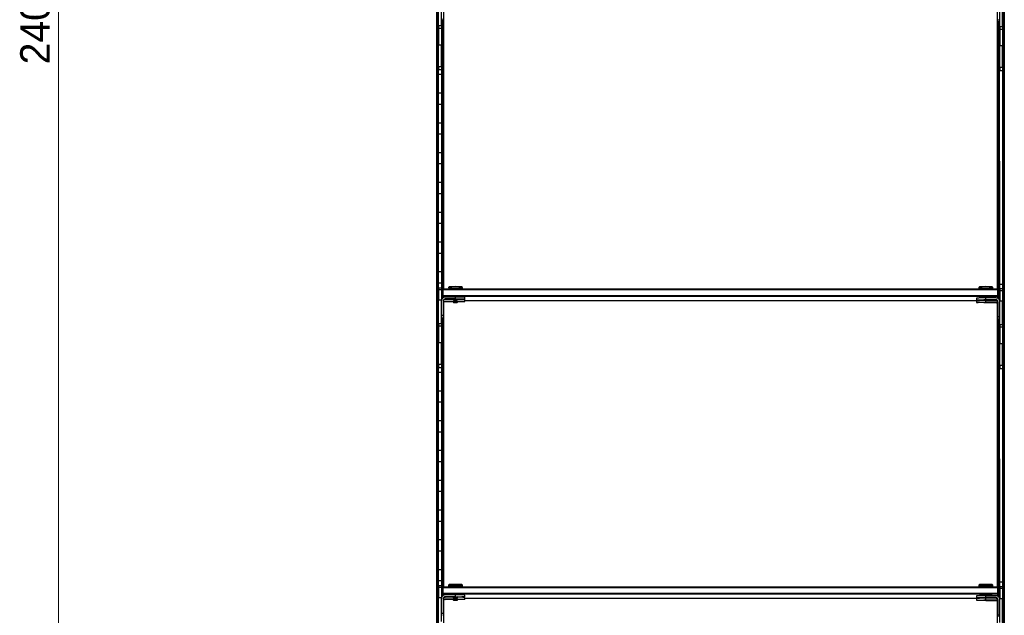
# Model space of a CAD drawing. Header units: millimetres. Extents: x 130 to 5868, y 139 to 4070.
# Tile 2 of 4: x 1894 to 2952, y 1601 to 2241. Entities that reach past the tile are written whole.
import ezdxf

# ---------------------------------------------------------------- set-up
doc = ezdxf.new("R2010")
doc.units = ezdxf.units.MM
doc.header["$LTSCALE"] = 20
doc.layers.add('1轮廓实线层', color=7, linetype='Continuous')
doc.styles.add('SLDTEXTSTYLE2', font='ARIAL.TTF', dxfattribs={"width": 0.948})
doc.styles.add('SLDTEXTSTYLE3', font='ARIALBD.TTF', dxfattribs={"width": 0.948})
doc.dimstyles.new('SLDDIMSTYLE0', dxfattribs={"dimtxt": 30.819824, "dimasz": 30.819824, "dimexe": 0, "dimexo": 0.0625, "dimgap": 7.704956, "dimtad": 1, "dimdec": 1, "dimrnd": 1e-09, "dimzin": 4, "dimdsep": 46, "dimtxsty": 'SLDTEXTSTYLE3', "dimsah": 1, "dimcen": 0.09, "dimadec": 0, "dimazin": 1, "dimtfac": 1, "dimtdec": 1, "dimtofl": 0, "dimtmove": 0, "dimatfit": 3, "dimfxl": 1, "dimfrac": 2, "dimtolj": 1, "dimtzin": 12, "dimarcsym": 0})

# ---------------------------------------------------------------- blocks, each defined once
blk = doc.blocks.new('_D')
at = {"color": 7, "linetype": 'Continuous', "lineweight": 18}
for p, q in [((2322.5, 3500.5), (1915.7, 3500.5)), ((1935.7, 1100.5), (1935.7, 3500.5)), ((2322.5, 1100.5), (1915.7, 1100.5))]:
    blk.add_line(p, q, dxfattribs=at)
for points in [[(1935.7, 3500.5), (1930.9, 3469.6), (1940.4, 3469.6)], [(1935.7, 1100.5), (1940.4, 1131.3), (1930.9, 1131.3)]]:
    blk.add_solid(points, dxfattribs=at)
at = {"color": 7, "linetype": 'Continuous', "lineweight": 18, "insert": (1894.7, 2193.3), "char_height": 31.75, "attachment_point": 1, "rotation": 90, "style": 'SLDTEXTSTYLE2'}
blk.add_mtext('2400.0', dxfattribs=at)

msp = doc.modelspace()

# ---------------------------------------------------------------- linework, layer by layer
at = {"layer": '1轮廓实线层'}
for p, q in [((2342.47, 1100.45), (2342.47, 3500.45)), ((2342.82, 3500.1), (2342.82, 1100.8)), ((2343.62, 1101.6), (2343.62, 3499.3)), ((2343.97, 3498.95), (2343.97, 1101.95)), ((2950.72, 1101.95), (2950.72, 3498.95)), ((2951.07, 3499.3), (2951.07, 1101.6)), ((2951.87, 1100.8), (2951.87, 3500.1)), ((2952.22, 3500.45), (2952.22, 1100.45)), ((2344.35, 2234.58), (2344.35, 2260.02)), ((2347.35, 2234.58), (2347.35, 2260.02)), ((2349.92, 1951.96), (2349.92, 2257.72)), ((2944.77, 1951.96), (2944.77, 2256.72)), ((2947.35, 2233.58), (2947.35, 2259.02)), ((2950.35, 2233.58), (2950.35, 2259.02)), ((2347.35, 2234.58), (2344.35, 2234.58)), ((2344.35, 2234.58), (2344.35, 2231.91)), ((2349.35, 2240.67), (2347.35, 2240.67)), ((2349.35, 2240.32), (2347.35, 2240.67)), ((2347.35, 2234.58), (2347.35, 2231.91)), ((2347.72, 1940.97), (2347.72, 2240.32)), ((2347.72, 2240.32), (2348.07, 1941.58)), ((2349.22, 1951.84), (2348.87, 2240.32)), ((2349.35, 2240.32), (2349.22, 1951.84)), ((2349.35, 2242.94), (2349.35, 2240.67)), ((2349.35, 2240.67), (2349.35, 2240.32)), ((2945.35, 2241.94), (2945.35, 2239.67)), ((2945.35, 2239.67), (2947.35, 2239.32)), ((2945.35, 2239.32), (2945.35, 2239.67)), ((2945.35, 2239.32), (2947.35, 2239.32)), ((2945.35, 1951.96), (2945.47, 2239.32)), ((2945.47, 2239.32), (2945.82, 1951.49)), ((2946.35, 1940.93), (2946.62, 2239.32)), ((2946.62, 2239.32), (2946.97, 1939.97)), ((2950.35, 2233.58), (2947.35, 2233.58)), ((2947.35, 2233.58), (2947.35, 2230.91)), ((2950.35, 2233.58), (2950.35, 2230.91)), ((2343.97, 2226.65), (2344.35, 2226.65)), ((2347.35, 2231.91), (2344.35, 2231.91)), ((2344.35, 2231.91), (2344.35, 2214.06)), ((2347.35, 2231.91), (2347.35, 2214.06)), ((2347.35, 2226.65), (2347.72, 2226.65)), ((2950.35, 2230.91), (2947.35, 2230.91)), ((2947.35, 2230.91), (2947.35, 2213.06)), ((2950.35, 2230.91), (2950.35, 2213.06)), ((2344.35, 2214.06), (2343.97, 2214.25)), ((2347.35, 2214.06), (2344.35, 2214.06)), ((2344.35, 2190.82), (2344.35, 2214.06)), ((2347.72, 2214.25), (2347.35, 2214.06)), ((2347.35, 2190.82), (2347.35, 2214.06)), ((2950.35, 2213.06), (2947.35, 2213.06)), ((2947.35, 2189.82), (2947.35, 2213.06)), ((2950.35, 2189.82), (2950.35, 2213.06)), ((2343.97, 2194.65), (2344.35, 2194.65)), ((2347.35, 2190.82), (2344.35, 2190.82)), ((2344.35, 2190.82), (2344.35, 2187.25)), ((2347.35, 2194.65), (2347.72, 2194.65)), ((2347.35, 2190.82), (2347.35, 2187.25)), ((2347.72, 2182.25), (2343.97, 2182.25)), ((2347.35, 2187.25), (2344.35, 2187.25)), ((2950.35, 2189.82), (2947.35, 2189.82)), ((2947.35, 2189.82), (2947.35, 2186.25)), ((2950.35, 2186.25), (2947.35, 2186.25)), ((2950.35, 2189.82), (2950.35, 2186.25)), ((2343.97, 2162.65), (2347.72, 2162.65)), ((2347.72, 2150.25), (2343.97, 2150.25)), ((2343.97, 2130.65), (2347.72, 2130.65)), ((2347.72, 2118.25), (2343.97, 2118.25)), ((2343.97, 2098.65), (2347.72, 2098.65)), ((2347.72, 2086.25), (2343.97, 2086.25)), ((2343.97, 2066.65), (2347.72, 2066.65)), ((2347.72, 2054.25), (2343.97, 2054.25)), ((2343.97, 2034.65), (2347.72, 2034.65)), ((2347.72, 2022.25), (2343.97, 2022.25)), ((2343.97, 2002.65), (2347.72, 2002.65)), ((2347.72, 1990.25), (2343.97, 1990.25)), ((2343.97, 1970.65), (2347.72, 1970.65)), ((2344.35, 1952.98), (2343.97, 1958.25)), ((2347.35, 1958.25), (2343.97, 1958.25)), ((2347.35, 1958.25), (2347.35, 1952.98)), ((2347.35, 1952.98), (2344.35, 1952.98)), ((2344.35, 1952.98), (2344.35, 1951.02)), ((2347.35, 1951.02), (2344.35, 1951.02)), ((2344.35, 1951.02), (2344.35, 1940.02)), ((2347.35, 1952.98), (2347.35, 1951.02)), ((2347.35, 1951.02), (2347.35, 1940.02)), ((2348.35, 1950.96), (2349.35, 1951.96)), ((2348.35, 1950.96), (2349.35, 1950.98)), ((2348.35, 1950.96), (2348.35, 1944.96)), ((2349.35, 1951.96), (2349.35, 1950.98)), ((2349.35, 1951.96), (2945.35, 1951.96)), ((2349.35, 1944.98), (2349.35, 1950.98)), ((2945.35, 1950.98), (2349.35, 1950.98)), ((2355.6, 1954.31), (2354.85, 1953.56)), ((2354.85, 1953.56), (2355.35, 1952.06)), ((2355.6, 1952.11), (2355.35, 1952.06)), ((2355.6, 1952.11), (2355.6, 1951.96)), ((2369.85, 1953.56), (2369.1, 1954.31)), ((2369.1, 1952.05), (2369.1, 1952.11)), ((2369.85, 1952.11), (2369.85, 1953.56)), ((2925.6, 1954.31), (2924.85, 1953.56)), ((2924.85, 1953.56), (2924.85, 1952.11)), ((2925.6, 1952.11), (2925.6, 1952.11)), ((2939.85, 1953.56), (2939.1, 1954.31)), ((2939.1, 1952.05), (2939.1, 1952.11)), ((2939.85, 1952.11), (2939.85, 1953.56)), ((2945.35, 1951.96), (2945.35, 1950.98)), ((2946.35, 1950.96), (2945.35, 1951.96)), ((2945.35, 1944.98), (2945.35, 1950.98)), ((2946.35, 1950.96), (2945.35, 1950.98)), ((2946.35, 1950.96), (2946.35, 1944.96)), ((2947.35, 1957.25), (2950.35, 1957.25)), ((2947.35, 1951.98), (2947.35, 1957.25)), ((2950.35, 1951.98), (2947.35, 1951.98)), ((2947.35, 1951.98), (2947.35, 1950.02)), ((2950.35, 1950.02), (2947.35, 1950.02)), ((2947.35, 1950.02), (2947.35, 1939.02)), ((2950.35, 1957.25), (2950.35, 1951.98)), ((2950.35, 1951.98), (2950.35, 1950.02)), ((2950.35, 1950.02), (2950.35, 1939.02)), ((2343.97, 1938.65), (2344.35, 1938.65)), ((2344.35, 1914.58), (2344.35, 1940.02)), ((2347.35, 1940.02), (2344.35, 1940.02)), ((2347.35, 1914.58), (2347.35, 1940.02)), ((2348.35, 1944.96), (2348.07, 1941.58)), ((2349.35, 1944.98), (2348.35, 1944.96)), ((2349.35, 1943.96), (2348.35, 1944.96)), ((2349.35, 1944.98), (2349.35, 1943.96)), ((2349.35, 1944.98), (2945.35, 1944.98)), ((2945.35, 1943.96), (2349.35, 1943.96)), ((2349.35, 1942.75), (2349.35, 1943.96)), ((2349.35, 1939.28), (2349.35, 1923.29)), ((2349.92, 1631.96), (2349.92, 1937.72)), ((2362.35, 1943.28), (2351.35, 1943.28)), ((2362.35, 1941.28), (2351.35, 1941.28)), ((2351.35, 1940.93), (2351.35, 1941.28)), ((2351.35, 1940.93), (2359.85, 1941.11)), ((2359.85, 1940.61), (2351.35, 1940.67)), ((2362.35, 1938.67), (2351.35, 1938.67)), ((2351.35, 1938.32), (2351.35, 1938.67)), ((2351.35, 1938.32), (2359.85, 1938.49)), ((2359.85, 1941.11), (2359.85, 1940.61)), ((2359.85, 1940.61), (2360.35, 1940.11)), ((2359.85, 1938.49), (2359.85, 1937.99)), ((2359.85, 1937.99), (2360.35, 1937.49)), ((2362.35, 1941.28), (2362.35, 1943.28)), ((2362.35, 1938.67), (2362.35, 1940.14)), ((2364.35, 1940.11), (2364.85, 1940.61)), ((2364.35, 1937.49), (2364.85, 1937.99)), ((2364.85, 1940.61), (2364.85, 1941.11)), ((2364.85, 1937.99), (2364.85, 1938.49)), ((2372.35, 1941.11), (2372.35, 1943.11)), ((2372.35, 1938.49), (2372.35, 1940.49)), ((2372.35, 1939.64), (2925.6, 1939.62)), ((2922.35, 1942.11), (2922.35, 1940.11)), ((2922.35, 1939.49), (2922.35, 1937.49)), ((2925.6, 1943.11), (2925.6, 1942.24)), ((2925.6, 1939.62), (2925.6, 1939.62)), ((2930.33, 1940.13), (2930.35, 1940.11)), ((2930.33, 1937.51), (2930.35, 1937.49)), ((2932.35, 1940.28), (2932.35, 1942.28)), ((2943.35, 1942.28), (2932.35, 1942.28)), ((2943.35, 1940.28), (2932.35, 1940.28)), ((2932.35, 1939.93), (2943.35, 1939.93)), ((2932.35, 1937.67), (2932.35, 1939.67)), ((2943.35, 1939.67), (2932.35, 1939.67)), ((2943.35, 1937.67), (2932.35, 1937.67)), ((2932.35, 1937.32), (2943.35, 1937.32)), ((2934.35, 1940.11), (2934.37, 1940.13)), ((2934.35, 1937.49), (2934.37, 1937.51)), ((2939.1, 1942.28), (2939.1, 1943.11)), ((2939.1, 1939.67), (2939.1, 1939.93)), ((2943.35, 1940.28), (2943.35, 1939.93)), ((2943.35, 1939.67), (2944.4, 1939.64)), ((2943.35, 1937.67), (2943.35, 1937.32)), ((2944.77, 1631.96), (2944.77, 1936.72)), ((2945.35, 1944.98), (2945.35, 1943.96)), ((2945.35, 1944.98), (2946.35, 1944.96)), ((2945.35, 1943.96), (2946.35, 1944.96)), ((2945.35, 1941.75), (2945.35, 1943.96)), ((2945.35, 1938.28), (2945.35, 1922.29)), ((2946.35, 1944.96), (2946.35, 1940.93)), ((2947.35, 1913.58), (2947.35, 1939.02)), ((2950.35, 1939.02), (2947.35, 1939.02)), ((2950.35, 1913.58), (2950.35, 1939.02)), ((2344.35, 1926.25), (2343.97, 1926.25)), ((2349.35, 1923.29), (2347.35, 1923.29)), ((2349.35, 1922.94), (2347.35, 1923.29)), ((2349.35, 1920.67), (2347.35, 1920.67)), ((2349.35, 1920.32), (2347.35, 1920.67)), ((2347.72, 1620.97), (2347.72, 1920.32)), ((2347.72, 1920.32), (2348.07, 1621.58)), ((2349.22, 1631.84), (2348.87, 1920.32)), ((2349.35, 1920.32), (2349.22, 1631.84)), ((2349.35, 1923.29), (2349.35, 1922.94)), ((2349.35, 1922.94), (2349.35, 1920.67)), ((2349.35, 1920.67), (2349.35, 1920.32)), ((2945.35, 1922.29), (2947.35, 1922.29)), ((2945.35, 1921.94), (2947.35, 1922.29)), ((2945.35, 1921.94), (2945.35, 1922.29)), ((2945.35, 1921.94), (2945.35, 1919.67)), ((2945.35, 1919.67), (2947.35, 1919.67)), ((2945.35, 1919.32), (2947.35, 1919.67)), ((2945.35, 1919.32), (2945.35, 1919.67)), ((2945.35, 1631.96), (2945.47, 1919.32)), ((2945.47, 1919.32), (2945.82, 1631.49)), ((2946.35, 1620.93), (2946.62, 1919.32)), ((2946.62, 1919.32), (2946.97, 1619.97)), ((2343.97, 1906.65), (2344.35, 1906.65)), ((2347.35, 1914.58), (2344.35, 1914.58)), ((2344.35, 1914.58), (2344.35, 1911.91)), ((2347.35, 1911.91), (2344.35, 1911.91)), ((2344.35, 1911.91), (2344.35, 1894.06)), ((2347.35, 1914.58), (2347.35, 1911.91)), ((2347.35, 1911.91), (2347.35, 1894.06)), ((2347.35, 1906.65), (2347.72, 1906.65)), ((2950.35, 1913.58), (2947.35, 1913.58)), ((2947.35, 1913.58), (2947.35, 1910.91)), ((2950.35, 1910.91), (2947.35, 1910.91)), ((2947.35, 1910.91), (2947.35, 1893.06)), ((2950.35, 1913.58), (2950.35, 1910.91)), ((2950.35, 1910.91), (2950.35, 1893.06)), ((2344.35, 1894.06), (2343.97, 1894.25)), ((2347.35, 1894.06), (2344.35, 1894.06)), ((2344.35, 1870.82), (2344.35, 1894.06)), ((2347.72, 1894.25), (2347.35, 1894.06)), ((2347.35, 1870.82), (2347.35, 1894.06)), ((2950.35, 1893.06), (2947.35, 1893.06)), ((2947.35, 1869.82), (2947.35, 1893.06)), ((2950.35, 1869.82), (2950.35, 1893.06)), ((2343.97, 1874.65), (2344.35, 1874.65)), ((2347.35, 1874.65), (2347.72, 1874.65)), ((2347.72, 1862.25), (2343.97, 1862.25)), ((2347.35, 1870.82), (2344.35, 1870.82)), ((2344.35, 1870.82), (2344.35, 1867.25)), ((2347.35, 1867.25), (2344.35, 1867.25)), ((2347.35, 1870.82), (2347.35, 1867.25)), ((2950.35, 1869.82), (2947.35, 1869.82)), ((2947.35, 1869.82), (2947.35, 1866.25)), ((2950.35, 1866.25), (2947.35, 1866.25)), ((2950.35, 1869.82), (2950.35, 1866.25)), ((2343.97, 1842.65), (2347.72, 1842.65)), ((2347.72, 1830.25), (2343.97, 1830.25)), ((2343.97, 1810.65), (2347.72, 1810.65)), ((2347.72, 1798.25), (2343.97, 1798.25)), ((2343.97, 1778.65), (2347.72, 1778.65)), ((2347.72, 1766.25), (2343.97, 1766.25)), ((2343.97, 1746.65), (2347.72, 1746.65)), ((2347.72, 1734.25), (2343.97, 1734.25)), ((2343.97, 1714.65), (2347.72, 1714.65)), ((2347.72, 1702.25), (2343.97, 1702.25)), ((2343.97, 1682.65), (2347.72, 1682.65)), ((2347.72, 1670.25), (2343.97, 1670.25)), ((2343.97, 1650.65), (2347.72, 1650.65)), ((2344.35, 1632.98), (2343.97, 1638.25)), ((2347.35, 1638.25), (2343.97, 1638.25)), ((2347.35, 1632.98), (2344.35, 1632.98)), ((2344.35, 1632.98), (2344.35, 1631.02)), ((2347.35, 1631.02), (2344.35, 1631.02)), ((2344.35, 1631.02), (2344.35, 1620.02)), ((2347.35, 1638.25), (2347.35, 1632.98)), ((2347.35, 1632.98), (2347.35, 1631.02)), ((2347.35, 1631.02), (2347.35, 1620.02)), ((2348.35, 1630.96), (2349.35, 1631.96)), ((2348.35, 1630.96), (2349.35, 1630.98)), ((2348.35, 1630.96), (2348.35, 1624.96)), ((2349.35, 1631.96), (2349.35, 1630.98)), ((2349.35, 1631.96), (2945.35, 1631.96)), ((2349.35, 1624.98), (2349.35, 1630.98)), ((2945.35, 1630.98), (2349.35, 1630.98)), ((2355.6, 1634.31), (2354.85, 1633.56)), ((2354.85, 1633.56), (2354.85, 1632.11)), ((2355.6, 1632.11), (2355.6, 1631.96)), ((2369.85, 1633.56), (2369.1, 1634.31)), ((2369.1, 1632.05), (2369.1, 1632.11)), ((2369.85, 1632.11), (2369.85, 1633.56)), ((2925.6, 1634.31), (2924.85, 1633.56)), ((2924.85, 1633.56), (2924.85, 1632.11)), ((2925.6, 1632.11), (2925.6, 1632.11)), ((2939.85, 1633.56), (2939.1, 1634.31)), ((2939.1, 1632.05), (2939.1, 1632.11)), ((2939.85, 1632.11), (2939.85, 1633.56)), ((2945.35, 1631.96), (2945.35, 1630.98)), ((2946.35, 1630.96), (2945.35, 1631.96)), ((2945.35, 1624.98), (2945.35, 1630.98)), ((2946.35, 1630.96), (2945.35, 1630.98)), ((2946.35, 1630.96), (2946.35, 1624.96)), ((2947.35, 1637.25), (2950.35, 1637.25)), ((2947.35, 1631.98), (2947.35, 1637.25)), ((2950.35, 1631.98), (2947.35, 1631.98)), ((2947.35, 1631.98), (2947.35, 1630.02)), ((2950.35, 1630.02), (2947.35, 1630.02)), ((2947.35, 1630.02), (2947.35, 1619.02)), ((2950.35, 1637.25), (2950.35, 1631.98)), ((2950.35, 1631.98), (2950.35, 1630.02)), ((2950.35, 1630.02), (2950.35, 1619.02)), ((2347.35, 1620.02), (2344.35, 1620.02)), ((2344.35, 1594.58), (2344.35, 1620.02)), ((2347.35, 1594.58), (2347.35, 1620.02)), ((2348.35, 1624.96), (2348.07, 1621.58)), ((2349.35, 1624.98), (2348.35, 1624.96)), ((2349.35, 1623.96), (2348.35, 1624.96)), ((2349.35, 1624.98), (2349.35, 1623.96)), ((2349.35, 1624.98), (2945.35, 1624.98)), ((2945.35, 1623.96), (2349.35, 1623.96)), ((2349.35, 1622.75), (2349.35, 1623.96)), ((2349.35, 1619.28), (2349.35, 1603.29)), ((2362.35, 1623.28), (2351.35, 1623.28)), ((2362.35, 1621.28), (2351.35, 1621.28)), ((2351.35, 1620.93), (2351.35, 1621.28)), ((2351.35, 1620.93), (2359.85, 1621.11)), ((2359.85, 1620.61), (2351.35, 1620.67)), ((2359.85, 1621.11), (2359.85, 1620.61)), ((2359.85, 1620.61), (2360.35, 1620.11)), ((2362.35, 1621.28), (2362.35, 1623.28)), ((2362.35, 1618.67), (2362.35, 1620.14)), ((2364.35, 1620.11), (2364.85, 1620.61)), ((2364.85, 1620.61), (2364.85, 1621.11)), ((2372.35, 1621.11), (2372.35, 1623.11)), ((2372.35, 1618.49), (2372.35, 1620.49)), ((2372.35, 1619.64), (2925.6, 1619.62)), ((2922.35, 1622.11), (2922.35, 1620.11)), ((2922.35, 1619.49), (2922.35, 1617.49)), ((2925.6, 1623.11), (2925.6, 1622.24)), ((2925.6, 1619.62), (2925.6, 1619.62)), ((2930.33, 1620.13), (2930.35, 1620.11)), ((2932.35, 1620.28), (2932.35, 1622.28)), ((2943.35, 1622.28), (2932.35, 1622.28)), ((2943.35, 1620.28), (2932.35, 1620.28)), ((2932.35, 1619.93), (2943.35, 1619.93)), ((2932.35, 1617.67), (2932.35, 1619.67)), ((2943.35, 1619.67), (2932.35, 1619.67)), ((2934.35, 1620.11), (2934.37, 1620.13)), ((2939.1, 1622.28), (2939.1, 1623.11)), ((2939.1, 1619.67), (2939.1, 1619.93)), ((2943.35, 1620.28), (2943.35, 1619.93)), ((2943.35, 1619.67), (2944.4, 1619.64)), ((2945.35, 1624.98), (2945.35, 1623.96)), ((2945.35, 1624.98), (2946.35, 1624.96)), ((2945.35, 1623.96), (2946.35, 1624.96)), ((2945.35, 1621.75), (2945.35, 1623.96)), ((2946.35, 1624.96), (2946.35, 1620.93)), ((2947.35, 1593.58), (2947.35, 1619.02)), ((2950.35, 1619.02), (2947.35, 1619.02)), ((2950.35, 1593.58), (2950.35, 1619.02)), ((2343.97, 1618.65), (2344.35, 1618.65)), ((2349.92, 1311.96), (2349.92, 1617.72)), ((2362.35, 1618.67), (2351.35, 1618.67)), ((2351.35, 1618.32), (2351.35, 1618.67)), ((2351.35, 1618.32), (2359.85, 1618.49)), ((2359.85, 1618.49), (2359.85, 1617.99)), ((2359.85, 1617.99), (2360.35, 1617.49)), ((2364.35, 1617.49), (2364.85, 1617.99)), ((2364.85, 1617.99), (2364.85, 1618.49)), ((2930.33, 1617.51), (2930.35, 1617.49)), ((2943.35, 1617.67), (2932.35, 1617.67)), ((2932.35, 1617.32), (2943.35, 1617.32)), ((2934.35, 1617.49), (2934.37, 1617.51)), ((2943.35, 1617.67), (2943.35, 1617.32)), ((2944.77, 1311.96), (2944.77, 1616.72)), ((2945.35, 1618.28), (2945.35, 1602.29)), ((2344.35, 1606.25), (2343.97, 1606.25)), ((2349.35, 1603.29), (2347.35, 1603.29)), ((2349.35, 1602.94), (2347.35, 1603.29)), ((2349.35, 1603.29), (2349.35, 1602.94)), ((2349.35, 1602.94), (2349.35, 1600.67)), ((2945.35, 1601.94), (2945.35, 1602.29)), ((2945.35, 1602.29), (2947.35, 1601.94)), ((2945.35, 1601.94), (2945.35, 1599.67)), ((2945.35, 1601.94), (2947.35, 1601.94))]:
    msp.add_line(p, q, dxfattribs=at)
at = {"layer": '1轮廓实线层', "flags": 128}
for points in [[(2355.35, 1952.06), (2355.12, 1952.07), (2354.86, 1952.1), (2354.95, 1952.13), (2355.38, 1952.16), (2356.14, 1952.18), (2357.19, 1952.2), (2358.48, 1952.22), (2359.95, 1952.23), (2361.54, 1952.24), (2363.16, 1952.24), (2364.74, 1952.23), (2366.22, 1952.22), (2367.51, 1952.2), (2368.56, 1952.18), (2369.32, 1952.16), (2369.75, 1952.13), (2369.84, 1952.1), (2369.58, 1952.07), (2369.1, 1952.05)], [(2925.6, 1952.11), (2925.12, 1952.07), (2924.86, 1952.1), (2924.95, 1952.13), (2925.38, 1952.16), (2926.14, 1952.18), (2927.19, 1952.2), (2928.48, 1952.22), (2929.95, 1952.23), (2931.54, 1952.24), (2933.16, 1952.24), (2934.74, 1952.23), (2936.22, 1952.22), (2937.51, 1952.2), (2938.56, 1952.18), (2939.32, 1952.16), (2939.75, 1952.13), (2939.84, 1952.1), (2939.58, 1952.07), (2939.1, 1952.05)], [(2351.35, 1940.67), (2350.57, 1940.59), (2350.04, 1940.44)], [(2359.85, 1940.61), (2359.85, 1940.61), (2360.04, 1940.63), (2360.58, 1940.64), (2361.39, 1940.65), (2362.35, 1940.65)], [(2362.35, 1940.14), (2361.58, 1940.14), (2360.94, 1940.13), (2360.5, 1940.12), (2360.35, 1940.11), (2360.5, 1940.1), (2360.94, 1940.08), (2361.58, 1940.08), (2362.35, 1940.07), (2363.11, 1940.08), (2363.76, 1940.08), (2364.2, 1940.1), (2364.35, 1940.11), (2364.2, 1940.12), (2363.76, 1940.13), (2363.11, 1940.14), (2362.35, 1940.14)], [(2362.35, 1937.53), (2361.58, 1937.52), (2360.94, 1937.52), (2360.5, 1937.51), (2360.35, 1937.49), (2360.5, 1937.48), (2360.94, 1937.47), (2361.58, 1937.46), (2362.35, 1937.46), (2363.11, 1937.46), (2363.76, 1937.47), (2364.2, 1937.48), (2364.35, 1937.49), (2364.2, 1937.51), (2363.76, 1937.52), (2363.11, 1937.52), (2362.35, 1937.53)], [(2362.35, 1941.28), (2364.3, 1941.28), (2366.18, 1941.27), (2367.9, 1941.25), (2369.42, 1941.23), (2370.66, 1941.21), (2371.59, 1941.18), (2372.16, 1941.14), (2372.35, 1941.11), (2372.16, 1941.08), (2371.59, 1941.04), (2370.66, 1941.01), (2369.42, 1940.99), (2367.9, 1940.96), (2366.18, 1940.95), (2364.85, 1941.11)], [(2362.35, 1940.65), (2363.31, 1940.65), (2364.12, 1940.64), (2364.66, 1940.63), (2364.85, 1940.61), (2364.85, 1940.61)], [(2362.35, 1938.67), (2364.3, 1938.66), (2366.18, 1938.65), (2367.9, 1938.64), (2369.42, 1938.61), (2370.66, 1938.59), (2371.59, 1938.56), (2372.16, 1938.53), (2372.35, 1938.49), (2372.16, 1938.46), (2371.59, 1938.42), (2370.66, 1938.39), (2369.42, 1938.37), (2367.9, 1938.35), (2366.18, 1938.33), (2364.85, 1938.49)], [(2932.35, 1939.93), (2930.4, 1939.94), (2928.52, 1939.95), (2926.79, 1939.96), (2925.28, 1939.99), (2924.03, 1940.01), (2923.11, 1940.04), (2922.54, 1940.08), (2922.35, 1940.11), (2922.54, 1940.14), (2923.11, 1940.18), (2924.03, 1940.21), (2925.28, 1940.23), (2926.79, 1940.25), (2928.52, 1940.27), (2930.4, 1940.28), (2932.35, 1940.28)], [(2932.35, 1937.32), (2930.4, 1937.32), (2928.52, 1937.33), (2926.79, 1937.35), (2925.28, 1937.37), (2924.03, 1937.39), (2923.11, 1937.42), (2922.54, 1937.46), (2922.35, 1937.49), (2922.54, 1937.53), (2923.11, 1937.56), (2924.03, 1937.59), (2925.28, 1937.61), (2926.79, 1937.64), (2928.52, 1937.65), (2930.4, 1937.66), (2932.35, 1937.67)], [(2932.35, 1940.07), (2931.49, 1940.07), (2930.76, 1940.08), (2930.27, 1940.09), (2930.1, 1940.11), (2930.27, 1940.12), (2930.76, 1940.14), (2931.49, 1940.15), (2932.35, 1940.15), (2933.21, 1940.15), (2933.94, 1940.14), (2934.43, 1940.12), (2934.6, 1940.11), (2934.43, 1940.09), (2933.94, 1940.08), (2933.21, 1940.07), (2932.35, 1940.07)], [(2932.35, 1937.45), (2931.49, 1937.45), (2930.76, 1937.46), (2930.27, 1937.48), (2930.1, 1937.49), (2930.27, 1937.51), (2930.76, 1937.52), (2931.49, 1937.53), (2932.35, 1937.53), (2933.21, 1937.53), (2933.94, 1937.52), (2934.43, 1937.51), (2934.6, 1937.49), (2934.43, 1937.48), (2933.94, 1937.46), (2933.21, 1937.45), (2932.35, 1937.45)], [(2932.35, 1940.14), (2931.58, 1940.14), (2930.94, 1940.13), (2930.5, 1940.12), (2930.35, 1940.11), (2930.5, 1940.1), (2930.94, 1940.08), (2931.58, 1940.08), (2932.35, 1940.07), (2933.11, 1940.08), (2933.76, 1940.08), (2934.2, 1940.1), (2934.35, 1940.11), (2934.2, 1940.12), (2933.76, 1940.13), (2933.11, 1940.14), (2932.35, 1940.14)], [(2932.35, 1937.53), (2931.58, 1937.52), (2930.94, 1937.52), (2930.5, 1937.51), (2930.35, 1937.49), (2930.5, 1937.48), (2930.94, 1937.47), (2931.58, 1937.46), (2932.35, 1937.46), (2933.11, 1937.46), (2933.76, 1937.47), (2934.2, 1937.48), (2934.35, 1937.49), (2934.2, 1937.51), (2933.76, 1937.52), (2933.11, 1937.52), (2932.35, 1937.53)], [(2944.4, 1939.64), (2944.13, 1939.59), (2943.35, 1939.67)], [(2355.6, 1632.11), (2355.12, 1632.07), (2354.86, 1632.1), (2354.95, 1632.13), (2355.38, 1632.16), (2356.14, 1632.18), (2357.19, 1632.2), (2358.48, 1632.22), (2359.95, 1632.23), (2361.54, 1632.24), (2363.16, 1632.24), (2364.74, 1632.23), (2366.22, 1632.22), (2367.51, 1632.2), (2368.56, 1632.18), (2369.32, 1632.16), (2369.75, 1632.13), (2369.84, 1632.1), (2369.58, 1632.07), (2369.1, 1632.05)], [(2925.6, 1632.11), (2925.12, 1632.07), (2924.86, 1632.1), (2924.95, 1632.13), (2925.38, 1632.16), (2926.14, 1632.18), (2927.19, 1632.2), (2928.48, 1632.22), (2929.95, 1632.23), (2931.54, 1632.24), (2933.16, 1632.24), (2934.74, 1632.23), (2936.22, 1632.22), (2937.51, 1632.2), (2938.56, 1632.18), (2939.32, 1632.16), (2939.75, 1632.13), (2939.84, 1632.1), (2939.58, 1632.07), (2939.1, 1632.05)], [(2351.35, 1620.67), (2350.57, 1620.59), (2350.04, 1620.44)], [(2362.35, 1620.14), (2361.58, 1620.14), (2360.94, 1620.13), (2360.5, 1620.12), (2360.35, 1620.11), (2360.5, 1620.1), (2360.94, 1620.08), (2361.58, 1620.08), (2362.35, 1620.07), (2363.11, 1620.08), (2363.76, 1620.08), (2364.2, 1620.1), (2364.35, 1620.11), (2364.2, 1620.12), (2363.76, 1620.13), (2363.11, 1620.14), (2362.35, 1620.14)], [(2362.35, 1621.28), (2364.3, 1621.28), (2366.18, 1621.27), (2367.9, 1621.25), (2369.42, 1621.23), (2370.66, 1621.21), (2371.59, 1621.18), (2372.16, 1621.14), (2372.35, 1621.11), (2372.16, 1621.08), (2371.59, 1621.04), (2370.66, 1621.01), (2369.42, 1620.99), (2367.9, 1620.96), (2366.18, 1620.95), (2364.85, 1621.11)], [(2932.35, 1619.93), (2930.4, 1619.94), (2928.52, 1619.95), (2926.79, 1619.96), (2925.28, 1619.99), (2924.03, 1620.01), (2923.11, 1620.04), (2922.54, 1620.08), (2922.35, 1620.11), (2922.54, 1620.14), (2923.11, 1620.18), (2924.03, 1620.21), (2925.28, 1620.23), (2926.79, 1620.25), (2928.52, 1620.27), (2930.4, 1620.28), (2932.35, 1620.28)], [(2932.35, 1620.07), (2931.49, 1620.07), (2930.76, 1620.08), (2930.27, 1620.09), (2930.1, 1620.11), (2930.27, 1620.12), (2930.76, 1620.14), (2931.49, 1620.15), (2932.35, 1620.15), (2933.21, 1620.15), (2933.94, 1620.14), (2934.43, 1620.12), (2934.6, 1620.11), (2934.43, 1620.09), (2933.94, 1620.08), (2933.21, 1620.07), (2932.35, 1620.07)], [(2932.35, 1620.14), (2931.58, 1620.14), (2930.94, 1620.13), (2930.5, 1620.12), (2930.35, 1620.11), (2930.5, 1620.1), (2930.94, 1620.08), (2931.58, 1620.08), (2932.35, 1620.07), (2933.11, 1620.08), (2933.76, 1620.08), (2934.2, 1620.1), (2934.35, 1620.11), (2934.2, 1620.12), (2933.76, 1620.13), (2933.11, 1620.14), (2932.35, 1620.14)], [(2944.4, 1619.64), (2944.13, 1619.59), (2943.35, 1619.67)], [(2359.85, 1617.99), (2359.85, 1617.99), (2360.04, 1618.01), (2360.58, 1618.02), (2361.39, 1618.03), (2362.35, 1618.04)], [(2362.35, 1617.53), (2361.58, 1617.52), (2360.94, 1617.52), (2360.5, 1617.51), (2360.35, 1617.49), (2360.5, 1617.48), (2360.94, 1617.47), (2361.58, 1617.46), (2362.35, 1617.46), (2363.11, 1617.46), (2363.76, 1617.47), (2364.2, 1617.48), (2364.35, 1617.49), (2364.2, 1617.51), (2363.76, 1617.52), (2363.11, 1617.52), (2362.35, 1617.53)], [(2362.35, 1618.67), (2364.3, 1618.66), (2366.18, 1618.65), (2367.9, 1618.64), (2369.42, 1618.61), (2370.66, 1618.59), (2371.59, 1618.56), (2372.16, 1618.53), (2372.35, 1618.49), (2372.16, 1618.46), (2371.59, 1618.42), (2370.66, 1618.39), (2369.42, 1618.37), (2367.9, 1618.35), (2366.18, 1618.33), (2364.85, 1618.49)], [(2362.35, 1618.04), (2363.31, 1618.03), (2364.12, 1618.02), (2364.66, 1618.01), (2364.85, 1617.99), (2364.85, 1617.99)], [(2932.35, 1617.32), (2930.4, 1617.32), (2928.52, 1617.33), (2926.79, 1617.35), (2925.28, 1617.37), (2924.03, 1617.39), (2923.11, 1617.42), (2922.54, 1617.46), (2922.35, 1617.49), (2922.54, 1617.53), (2923.11, 1617.56), (2924.03, 1617.59), (2925.28, 1617.61), (2926.79, 1617.64), (2928.52, 1617.65), (2930.4, 1617.66), (2932.35, 1617.67)], [(2932.35, 1617.45), (2931.49, 1617.45), (2930.76, 1617.46), (2930.27, 1617.48), (2930.1, 1617.49), (2930.27, 1617.51), (2930.76, 1617.52), (2931.49, 1617.53), (2932.35, 1617.53), (2933.21, 1617.53), (2933.94, 1617.52), (2934.43, 1617.51), (2934.6, 1617.49), (2934.43, 1617.48), (2933.94, 1617.46), (2933.21, 1617.45), (2932.35, 1617.45)], [(2932.35, 1617.53), (2931.58, 1617.52), (2930.94, 1617.52), (2930.5, 1617.51), (2930.35, 1617.49), (2930.5, 1617.48), (2930.94, 1617.47), (2931.58, 1617.46), (2932.35, 1617.46), (2933.11, 1617.46), (2933.76, 1617.47), (2934.2, 1617.48), (2934.35, 1617.49), (2934.2, 1617.51), (2933.76, 1617.52), (2933.11, 1617.52), (2932.35, 1617.53)]]:
    msp.add_lwpolyline(points, dxfattribs=at)
at = {"layer": '1轮廓实线层'}
for centre, radius, start, end in [((2362.35, 1790.21), 163.52, 87.37112, 92.62888), ((2362.35, 1810.48), 143.98, 87.31338, 92.68662), ((2362.35, 1811.66), 140.61, 87.24847, 92.75153), ((2932.35, 1790.21), 163.52, 87.37112, 92.62888), ((2932.35, 1810.48), 143.98, 87.31338, 92.68662), ((2932.35, 1811.66), 140.61, 87.24847, 92.75153), ((2351.35, 1939.28), 4, 89.99564, 179.99564), ((2351.32, 1936.67), 2, 89.11571, 190.05423), ((2351.35, 1939.28), 2, 89.99564, 179.99564), ((2351.35, 1938.93), 2, 89.99564, 179.99564), ((2351.35, 1936.32), 2, 89.99564, 179.99564), ((2361.72, 1902.19), 35.85, 89.00137, 92.99833), ((2364.85, 1799.91), 143.4, 87.00167, 90.99863), ((2362.97, 1902.19), 35.85, 87.00167, 90.99863), ((2366.66, 1854.63), 86.05, 86.21089, 91.20769), ((2929.85, 1798.91), 143.4, 89.00137, 92.99833), ((2929.85, 1796.29), 143.4, 89.00137, 92.99833), ((2932.35, 1802.66), 140.61, 87.24847, 92.75153), ((2943.35, 1938.28), 4, 0.00436, 90.00436), ((2943.35, 1938.28), 2, 0.00436, 90.00436), ((2943.38, 1937.93), 2, 10.04925, 90.88342), ((2943.35, 1935.67), 2, 0.00436, 90.00436), ((2943.38, 1935.32), 2, 10.04925, 90.88342), ((2362.35, 1470.21), 163.52, 87.37112, 92.62888), ((2362.35, 1490.48), 143.98, 87.31338, 92.68662), ((2362.35, 1491.66), 140.61, 87.24847, 92.75153), ((2932.35, 1470.21), 163.52, 87.37112, 92.62888), ((2932.35, 1490.48), 143.98, 87.31338, 92.68662), ((2932.35, 1491.66), 140.61, 87.24847, 92.75153), ((2351.35, 1619.28), 4, 89.99564, 179.99564), ((2351.35, 1619.28), 2, 89.99564, 179.99564), ((2351.35, 1618.93), 2, 89.99564, 179.99564), ((2361.72, 1584.81), 35.85, 89.00137, 92.99833), ((2364.85, 1479.91), 143.4, 87.00167, 90.99863), ((2362.97, 1584.81), 35.85, 87.00167, 90.99863), ((2366.66, 1534.63), 86.05, 86.21089, 91.20769), ((2929.85, 1478.91), 143.4, 89.00137, 92.99833), ((2929.85, 1476.29), 143.4, 89.00137, 92.99833), ((2932.35, 1482.66), 140.61, 87.24847, 92.75153), ((2943.35, 1618.28), 4, 0.00436, 90.00436), ((2943.35, 1618.28), 2, 0.00436, 90.00436), ((2943.38, 1617.93), 2, 10.04925, 90.88342), ((2351.32, 1616.67), 2, 89.11571, 190.05423), ((2351.35, 1616.32), 2, 89.99564, 179.99564), ((2943.35, 1615.67), 2, 0.00436, 90.00436), ((2943.38, 1615.32), 2, 10.04925, 90.88342)]:
    msp.add_arc(centre, radius, start, end, dxfattribs=at)

# ---------------------------------------------------------------- dimensions: what is measured, and where the dimension line sits
at = {"color": 7, "linetype": 'Continuous', "lineweight": 18}
dim = msp.add_linear_dim(base=(1935.66, 3500.45), p1=(2342.47, 1100.45), p2=(2342.47, 3500.45), angle=90, dimstyle='SLDDIMSTYLE0', dxfattribs=at)
dim.commit()
dim.dimension.update_dxf_attribs({"geometry": '_D', "text_midpoint": (1935.66, 2258), "dimtype": 160})

doc.saveas('drawing.dxf')
